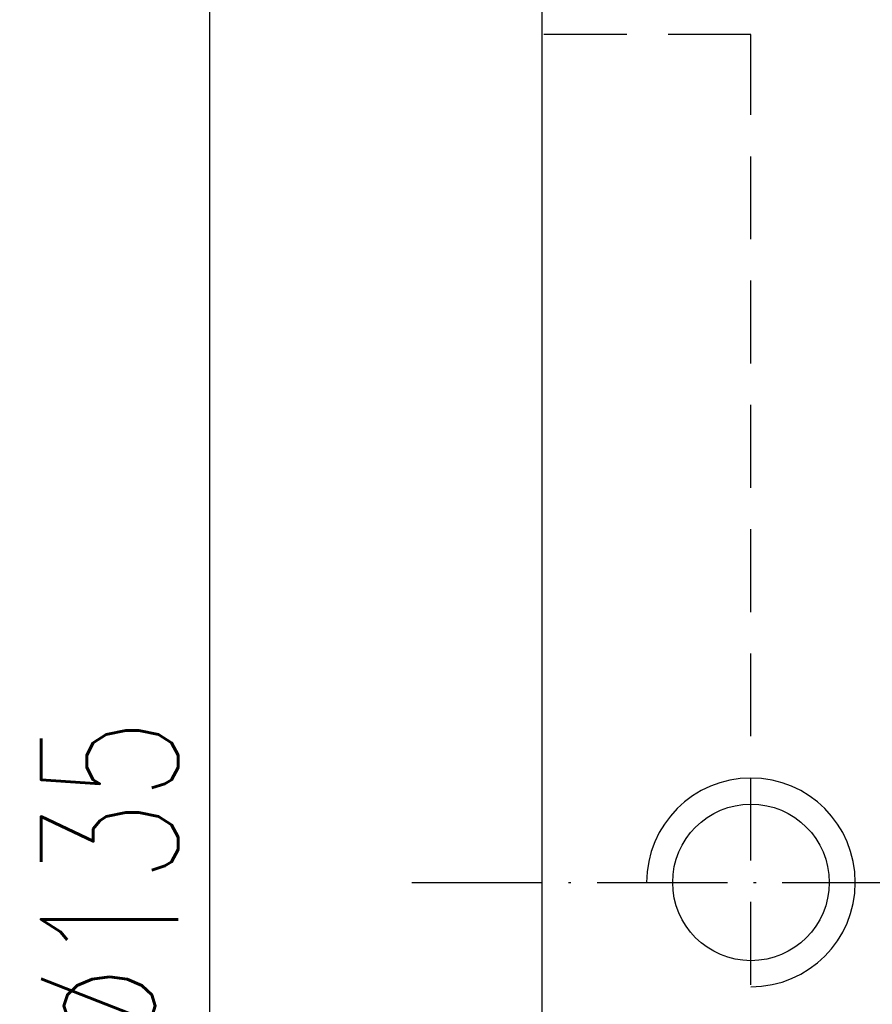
# Model space of a CAD drawing. Header units: inches. Extents: x 35 to 396, y 107 to 307.
# Tile 4 of 51: x 266 to 299, y 196 to 234. Entities that reach past the tile are written whole.
import ezdxf

# ---------------------------------------------------------------- set-up
doc = ezdxf.new("R2010")
doc.units = ezdxf.units.IN
doc.linetypes.add('CL-5', pattern=[7.1, 5, -1, 0.1, -1])
doc.linetypes.add('DASHED2', pattern=[9.525, 6.35, -3.175])
for name, color, linetype in [('CL', 1, 'CL-5'), ('DIM', 4, 'Continuous'), ('HID', 2, 'DASHED2'), ('OUT', 3, 'Continuous')]:
    doc.layers.add(name, color=color, linetype=linetype)
doc.styles.add('DIM-7', font='SIMPLEX.shx', dxfattribs={"width": 0.7, "bigfont": 'chineset.shx'})
doc.dimstyles.new('CNS', dxfattribs={"dimscale": 1.5, "dimtxt": 3.5, "dimasz": 2.5, "dimexe": 1, "dimexo": 1.5, "dimgap": 0.8, "dimtad": 1, "dimdsep": 46, "dimtxsty": 'DIM-7', "dimcen": 0.09, "dimclrd": 4, "dimclre": 4, "dimclrt": 4, "dimazin": 2, "dimtfac": 1, "dimtix": 1, "dimtmove": 1, "dimatfit": 3, "dimfxl": 1, "dimtvp": 0.971429, "dimtolj": 1, "dimarcsym": 0})

# ---------------------------------------------------------------- blocks, each defined once
blk = doc.blocks.new('*D2')
at = {"layer": 'DEFPOINTS', "color": 0, "transparency": 16777216}
for p in [(287.704, 268.628), (273.441, 133.628), (287.704, 133.628)]:
    blk.add_point(p, dxfattribs=at)
at = {"layer": 'DIM', "color": 4, "lineweight": -2, "transparency": 16777216}
for p, q in [((285.454, 268.628), (271.941, 268.628)), ((273.441, 264.878), (273.441, 137.378)), ((285.454, 133.628), (271.941, 133.628))]:
    blk.add_line(p, q, dxfattribs=at)
at = {"layer": 'DIM', "color": 4, "transparency": 16777216}
for points in [[(272.816, 264.878), (274.066, 264.878), (273.441, 268.628)], [(272.816, 137.378), (274.066, 137.378), (273.441, 133.628)]]:
    blk.add_solid(points, dxfattribs=at)
at = {"layer": 'DIM', "color": 4, "transparency": 16777216, "insert": (269.616, 201.128), "char_height": 5.25, "attachment_point": 5, "rotation": 90, "style": 'DIM-7'}
blk.add_mtext('\\A1;%%c135', dxfattribs=at)

msp = doc.modelspace()

# ---------------------------------------------------------------- linework, layer by layer
at = {"layer": 'CL', "color": 0}
msp.add_line((281.204, 201.128), (382.204, 201.128), dxfattribs=at)
at = {"layer": 'DIM', "color": 0, "ltscale": 0.5}
msp.add_arc((294.204, 201.128), 4, 270, 180, dxfattribs=at)
at = {"layer": 'HID', "color": 0, "ltscale": 0.5}
for p, q in [((294.204, 233.628), (286.204, 233.628)), ((294.204, 168.628), (294.204, 233.628))]:
    msp.add_line(p, q, dxfattribs=at)
at = {"layer": 'OUT', "color": 0}
msp.add_line((286.204, 135.128), (286.204, 267.128), dxfattribs=at)
msp.add_circle((294.204, 201.128), 3, dxfattribs=at)

# ---------------------------------------------------------------- dimensions: what is measured, and where the dimension line sits
at = {"layer": 'DIM', "color": 0}
dim = msp.add_linear_dim(base=(273.441, 133.628), p1=(287.704, 268.628), p2=(287.704, 133.628), angle=90, text='%%c<>', dimstyle='CNS', dxfattribs=at)
dim.commit()
dim.dimension.update_dxf_attribs({"geometry": '*D2', "text_midpoint": (269.616, 201.128)})

doc.saveas('drawing.dxf')
